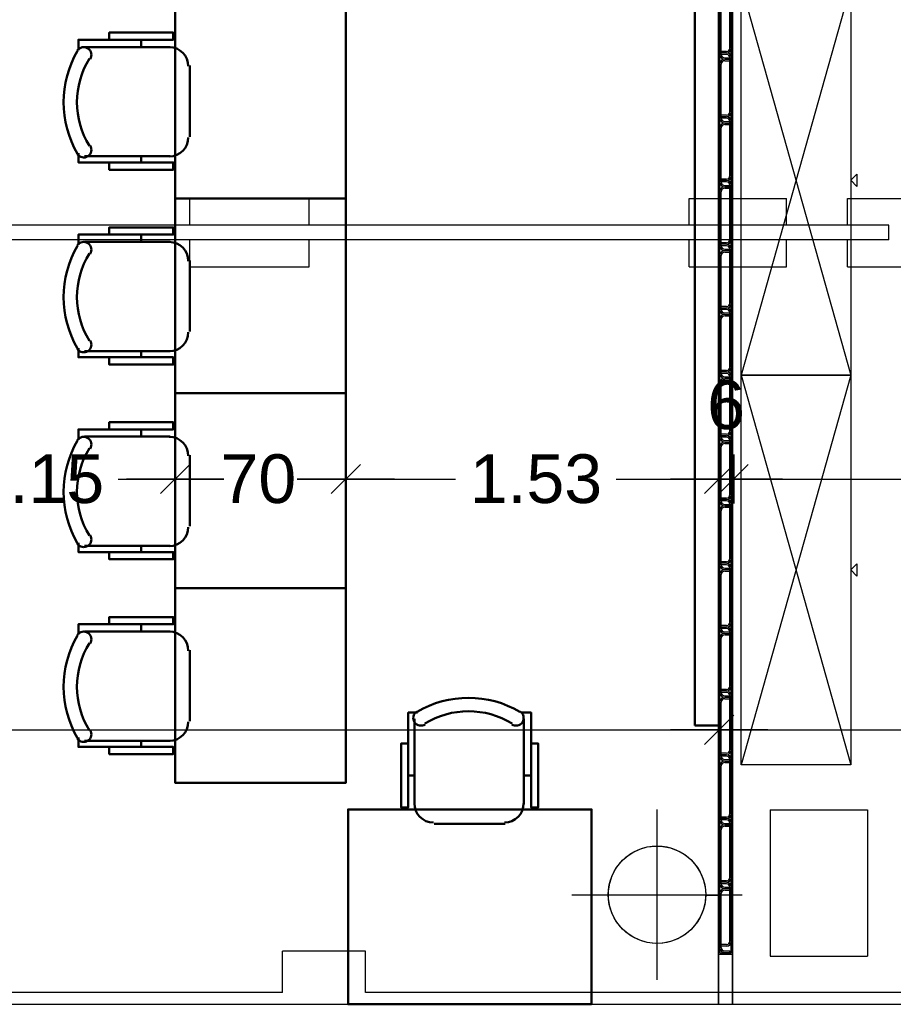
# Model space of a CAD drawing. Header units: metres. Extents: x -1 to 438, y -6 to 57.
# Tile 6 of 33: x 403.22 to 406.81, y 13.2 to 17.24. Entities that reach past the tile are written whole.
import ezdxf

# ---------------------------------------------------------------- set-up
doc = ezdxf.new("R2010")
doc.units = ezdxf.units.M
doc.header["$PDMODE"] = 65
doc.linetypes.add('CONTINUA', pattern=[0])
for name, color, linetype, lineweight in [('PB COTES', 7, 'CONTINUA', 25), ('PB LOCALS', 7, 'CONTINUA', 25), ('PB MOBLES', 7, 'CONTINUA', 25), ('PB MURS++', 7, 'CONTINUA', 25), ('PC MURS ACTUAL', 7, 'CONTINUA', 25)]:
    doc.layers.add(name, color=color, linetype=linetype, lineweight=lineweight)
doc.styles.add('ARIAL', font='arial.ttf')
doc.dimstyles.new('DIMSTYLE_4', dxfattribs={"dimtxt": 0.2, "dimasz": 0.2, "dimexe": 0, "dimexo": 1e-06, "dimgap": 0.1, "dimtad": 0, "dimdec": 0, "dimlfac": 100, "dimrnd": 1, "dimzin": 4, "dimdsep": 46, "dimtxsty": 'ARIAL', "dimblk1": 'ALL_ML_STRICH', "dimblk2": 'ALL_ML_STRICH', "dimsah": 1, "dimcen": 0, "dimse1": 1, "dimse2": 1, "dimclrd": 2, "dimclre": 2, "dimclrt": 2, "dimadec": 0, "dimazin": 0, "dimtfac": 1, "dimtdec": 0, "dimtix": 1, "dimtmove": 2, "dimatfit": 3, "dimfxl": 0, "dimtzin": 0, "dimlwd": 0, "dimlwe": 35, "dimarcsym": 0})
doc.dimstyles.new('DIMSTYLE_5', dxfattribs={"dimtxt": 0.2, "dimasz": 0.2, "dimexe": 0, "dimexo": 1e-06, "dimgap": 0.1, "dimtad": 0, "dimrnd": 0.01, "dimzin": 4, "dimdsep": 46, "dimtxsty": 'ARIAL', "dimblk1": 'ALL_ML_STRICH', "dimblk2": 'ALL_ML_STRICH', "dimsah": 1, "dimcen": 0, "dimse1": 1, "dimse2": 1, "dimclrd": 2, "dimclre": 2, "dimclrt": 2, "dimadec": 0, "dimazin": 0, "dimtfac": 1, "dimtdec": 0, "dimtix": 1, "dimtmove": 2, "dimatfit": 3, "dimfxl": 0, "dimtzin": 0, "dimlwd": 0, "dimlwe": 35, "dimarcsym": 0})
doc.dimstyles.new('DIMSTYLE_7', dxfattribs={"dimtxt": 0.2, "dimasz": 0.2, "dimexe": 0, "dimexo": 1e-06, "dimgap": 0.1, "dimtad": 2, "dimdec": 0, "dimlfac": 100, "dimrnd": 1, "dimzin": 4, "dimdsep": 46, "dimtxsty": 'ARIAL', "dimblk1": 'ALL_ML_STRICH', "dimblk2": 'ALL_ML_STRICH', "dimsah": 1, "dimcen": 0, "dimse1": 1, "dimse2": 1, "dimclrd": 2, "dimclre": 2, "dimclrt": 2, "dimadec": 0, "dimazin": 0, "dimtfac": 1, "dimtdec": 0, "dimtix": 1, "dimtmove": 2, "dimatfit": 3, "dimfxl": 0, "dimtvp": 1.2, "dimtzin": 0, "dimlwd": 0, "dimlwe": 35, "dimarcsym": 0})

# ---------------------------------------------------------------- blocks, each defined once
blk = doc.blocks.new('OBJETO_COMPLEJO_1')
at = {"layer": 'PB MOBLES', "color": 202, "linetype": 'CONTINUA', "lineweight": 50, "transparency": 33554687}
for p, q in [((404.8406, 14.0218), (404.8406, 14.3732)), ((405.2893, 14.3732), (405.2893, 14.0218)), ((404.8152, 14.1404), (404.8406, 14.1404)), ((405.319, 14.1404), (405.2893, 14.1404)), ((405.2131, 13.9414), (404.9211, 13.9414))]:
    blk.add_line(p, q, dxfattribs=at)
for points in [[(404.8152, 14.2716), (404.7856, 14.2716), (404.7856, 14.0091), (404.8152, 14.0091), (404.8152, 14.3986), (404.8533, 14.3986)], [(404.8498, 14.403), (404.8449, 14.3989), (404.841, 14.3941), (404.8381, 14.3887), (404.8364, 14.3829), (404.8357, 14.3769), (404.8363, 14.3708), (404.838, 14.3649), (404.8409, 14.3592), (404.845, 14.3543), (404.8497, 14.3503), (404.8551, 14.3474), (404.8609, 14.3456), (404.8669, 14.3449), (404.873, 14.3453), (404.8789, 14.347), (404.8846, 14.3499)], [(405.2398, 14.3499), (405.2455, 14.347), (405.2515, 14.3453), (405.2576, 14.3449), (405.2636, 14.3456), (405.2694, 14.3474), (405.2747, 14.3503), (405.2795, 14.3543), (405.2835, 14.3592), (405.2865, 14.3649), (405.2882, 14.3708), (405.2887, 14.3769), (405.2881, 14.3829), (405.2863, 14.3887), (405.2835, 14.3941), (405.2796, 14.3989), (405.2746, 14.403)], [(405.319, 14.2716), (405.3486, 14.2716), (405.3486, 14.0091), (405.319, 14.0091), (405.319, 14.3986), (405.2766, 14.3986)], [(404.84, 14.0253), (404.8416, 14.0095), (404.8461, 13.9948), (404.8534, 13.9815), (404.8629, 13.9699), (404.8745, 13.9603), (404.8878, 13.9531), (404.9025, 13.9485), (404.9183, 13.9469)], [(405.2104, 13.9469), (405.2262, 13.9485), (405.2409, 13.9531), (405.2542, 13.9603), (405.2658, 13.9699), (405.2753, 13.9815), (405.2826, 13.9948), (405.2871, 14.0095), (405.2887, 14.0253)]]:
    blk.add_lwpolyline(points, dxfattribs=at)
blk.add_lwpolyline([(405.5677, 13.2006), (404.5677, 13.2006), (404.5677, 14.0007), (405.5677, 14.0007), (405.5677, 13.2006)], close=True, dxfattribs=at)
for centre, radius, start, end in [((405.0623, 14.0425), 0.4167, 59.5738, 120.4458), ((405.0623, 14.0636), 0.3405, 58.2581, 121.7649)]:
    blk.add_arc(centre, radius, start, end, dxfattribs=at)
blk = doc.blocks.new('OBJETO_COMPLEJO_6')
at = {"layer": 'PB MOBLES', "color": 202, "linetype": 'CONTINUA', "lineweight": 50, "transparency": 33554687}
for p, q in [((403.7185, 17.1613), (403.7185, 17.1317)), ((403.4857, 17.1317), (403.837, 17.1317)), ((403.9174, 17.0555), (403.9174, 16.7634)), ((403.837, 16.683), (403.4857, 16.683)), ((403.7185, 16.6576), (403.7185, 16.683))]:
    blk.add_line(p, q, dxfattribs=at)
blk.add_lwpolyline([(404.5582, 17.31), (404.5582, 16.51), (403.8582, 16.51), (403.8582, 17.31), (404.5582, 17.31)], close=True, dxfattribs=at)
for points in [[(403.5873, 17.1613), (403.5873, 17.191), (403.8497, 17.191), (403.8497, 17.1613), (403.4603, 17.1613), (403.4603, 17.119)], [(403.509, 17.0822), (403.5119, 17.0879), (403.5135, 17.0938), (403.514, 17.0999), (403.5133, 17.1059), (403.5115, 17.1117), (403.5086, 17.1171), (403.5046, 17.1218), (403.4996, 17.1259), (403.494, 17.1288), (403.488, 17.1305), (403.4819, 17.1311), (403.4759, 17.1304), (403.4701, 17.1287), (403.4647, 17.1258), (403.4599, 17.1219), (403.4559, 17.117)], [(403.9119, 17.0527), (403.9103, 17.0685), (403.9058, 17.0832), (403.8985, 17.0965), (403.889, 17.1081), (403.8774, 17.1177), (403.8641, 17.1249), (403.8494, 17.1295), (403.8336, 17.1311)], [(403.8336, 16.6823), (403.8494, 16.6839), (403.8641, 16.6885), (403.8774, 16.6957), (403.889, 16.7053), (403.8985, 16.7169), (403.9058, 16.7302), (403.9103, 16.7449), (403.9119, 16.7606)], [(403.4559, 16.6922), (403.4599, 16.6872), (403.4647, 16.6833), (403.4701, 16.6805), (403.4759, 16.6787), (403.4819, 16.6781), (403.488, 16.6786), (403.494, 16.6803), (403.4996, 16.6833), (403.5046, 16.6873), (403.5086, 16.6921), (403.5115, 16.6974), (403.5133, 16.7032), (403.514, 16.7092), (403.5135, 16.7153), (403.5119, 16.7213), (403.509, 16.727)], [(403.5873, 16.6576), (403.5873, 16.6279), (403.8497, 16.6279), (403.8497, 16.6576), (403.4603, 16.6576), (403.4603, 16.6957)]]:
    blk.add_lwpolyline(points, dxfattribs=at)
for centre, radius, start, end in [((403.8164, 16.9047), 0.4167, 149.5738, 210.4458), ((403.7952, 16.9047), 0.3405, 148.2581, 211.7649)]:
    blk.add_arc(centre, radius, start, end, dxfattribs=at)
blk = doc.blocks.new('OBJETO_COMPLEJO_7')
at = {"layer": 'PB MOBLES', "color": 202, "linetype": 'CONTINUA', "lineweight": 50, "transparency": 33554687}
for p, q in [((403.7185, 16.3613), (403.7185, 16.3317)), ((403.4857, 16.3317), (403.837, 16.3317)), ((403.9174, 16.2555), (403.9174, 15.9634)), ((403.837, 15.883), (403.4857, 15.883)), ((403.7185, 15.8576), (403.7185, 15.883))]:
    blk.add_line(p, q, dxfattribs=at)
blk.add_lwpolyline([(404.5582, 16.51), (404.5582, 15.71), (403.8582, 15.71), (403.8582, 16.51), (404.5582, 16.51)], close=True, dxfattribs=at)
for points in [[(403.5873, 16.3613), (403.5873, 16.391), (403.8497, 16.391), (403.8497, 16.3613), (403.4603, 16.3613), (403.4603, 16.319)], [(403.509, 16.2822), (403.5119, 16.2879), (403.5135, 16.2938), (403.514, 16.2999), (403.5133, 16.3059), (403.5115, 16.3117), (403.5086, 16.3171), (403.5046, 16.3218), (403.4996, 16.3259), (403.494, 16.3288), (403.488, 16.3305), (403.4819, 16.3311), (403.4759, 16.3304), (403.4701, 16.3287), (403.4647, 16.3258), (403.4599, 16.3219), (403.4559, 16.317)], [(403.9119, 16.2527), (403.9103, 16.2685), (403.9058, 16.2832), (403.8985, 16.2965), (403.889, 16.3081), (403.8774, 16.3177), (403.8641, 16.3249), (403.8494, 16.3295), (403.8336, 16.3311)], [(403.8336, 15.8823), (403.8494, 15.8839), (403.8641, 15.8885), (403.8774, 15.8957), (403.889, 15.9053), (403.8985, 15.9169), (403.9058, 15.9302), (403.9103, 15.9449), (403.9119, 15.9606)], [(403.4559, 15.8922), (403.4599, 15.8872), (403.4647, 15.8833), (403.4701, 15.8805), (403.4759, 15.8787), (403.4819, 15.8781), (403.488, 15.8786), (403.494, 15.8803), (403.4996, 15.8833), (403.5046, 15.8873), (403.5086, 15.8921), (403.5115, 15.8974), (403.5133, 15.9032), (403.514, 15.9092), (403.5135, 15.9153), (403.5119, 15.9213), (403.509, 15.927)], [(403.5873, 15.8576), (403.5873, 15.8279), (403.8497, 15.8279), (403.8497, 15.8576), (403.4603, 15.8576), (403.4603, 15.8957)]]:
    blk.add_lwpolyline(points, dxfattribs=at)
for centre, radius, start, end in [((403.8164, 16.1047), 0.4167, 149.5738, 210.4458), ((403.7952, 16.1047), 0.3405, 148.2581, 211.7649)]:
    blk.add_arc(centre, radius, start, end, dxfattribs=at)
blk = doc.blocks.new('OBJETO_COMPLEJO_8')
at = {"layer": 'PB MOBLES', "color": 202, "linetype": 'CONTINUA', "lineweight": 50, "transparency": 33554687}
for p, q in [((403.4857, 15.5317), (403.837, 15.5317)), ((403.7185, 15.5613), (403.7185, 15.5317)), ((403.9174, 15.4555), (403.9174, 15.1634)), ((403.837, 15.083), (403.4857, 15.083)), ((403.7185, 15.0576), (403.7185, 15.083))]:
    blk.add_line(p, q, dxfattribs=at)
blk.add_lwpolyline([(404.5582, 15.71), (404.5582, 14.91), (403.8582, 14.91), (403.8582, 15.71), (404.5582, 15.71)], close=True, dxfattribs=at)
for points in [[(403.5873, 15.5613), (403.5873, 15.591), (403.8497, 15.591), (403.8497, 15.5613), (403.4603, 15.5613), (403.4603, 15.519)], [(403.509, 15.4822), (403.5119, 15.4879), (403.5135, 15.4938), (403.514, 15.4999), (403.5133, 15.5059), (403.5115, 15.5117), (403.5086, 15.5171), (403.5046, 15.5218), (403.4996, 15.5259), (403.494, 15.5288), (403.488, 15.5305), (403.4819, 15.5311), (403.4759, 15.5304), (403.4701, 15.5287), (403.4647, 15.5258), (403.4599, 15.5219), (403.4559, 15.517)], [(403.9119, 15.4527), (403.9103, 15.4685), (403.9058, 15.4832), (403.8985, 15.4965), (403.889, 15.5081), (403.8774, 15.5177), (403.8641, 15.5249), (403.8494, 15.5295), (403.8336, 15.5311)], [(403.4559, 15.0922), (403.4599, 15.0872), (403.4647, 15.0833), (403.4701, 15.0805), (403.4759, 15.0787), (403.4819, 15.0781), (403.488, 15.0786), (403.494, 15.0803), (403.4996, 15.0833), (403.5046, 15.0873), (403.5086, 15.0921), (403.5115, 15.0974), (403.5133, 15.1032), (403.514, 15.1092), (403.5135, 15.1153), (403.5119, 15.1213), (403.509, 15.127)], [(403.8336, 15.0823), (403.8494, 15.0839), (403.8641, 15.0885), (403.8774, 15.0957), (403.889, 15.1053), (403.8985, 15.1169), (403.9058, 15.1302), (403.9103, 15.1449), (403.9119, 15.1606)], [(403.5873, 15.0576), (403.5873, 15.0279), (403.8497, 15.0279), (403.8497, 15.0576), (403.4603, 15.0576), (403.4603, 15.0957)]]:
    blk.add_lwpolyline(points, dxfattribs=at)
for centre, radius, start, end in [((403.8164, 15.3047), 0.4167, 149.5738, 210.4458), ((403.7952, 15.3047), 0.3405, 148.2581, 211.7649)]:
    blk.add_arc(centre, radius, start, end, dxfattribs=at)
blk = doc.blocks.new('OBJETO_COMPLEJO_9')
at = {"layer": 'PB MOBLES', "color": 202, "linetype": 'CONTINUA', "lineweight": 50, "transparency": 33554687}
for p, q in [((403.7185, 14.7613), (403.7185, 14.7317)), ((403.4857, 14.7317), (403.837, 14.7317)), ((403.9174, 14.6555), (403.9174, 14.3634)), ((403.837, 14.283), (403.4857, 14.283)), ((403.7185, 14.2576), (403.7185, 14.283))]:
    blk.add_line(p, q, dxfattribs=at)
blk.add_lwpolyline([(404.5582, 14.91), (404.5582, 14.11), (403.8582, 14.11), (403.8582, 14.91), (404.5582, 14.91)], close=True, dxfattribs=at)
for points in [[(403.5873, 14.7613), (403.5873, 14.791), (403.8497, 14.791), (403.8497, 14.7613), (403.4603, 14.7613), (403.4603, 14.719)], [(403.509, 14.6822), (403.5119, 14.6879), (403.5135, 14.6938), (403.514, 14.6999), (403.5133, 14.7059), (403.5115, 14.7117), (403.5086, 14.7171), (403.5046, 14.7218), (403.4996, 14.7259), (403.494, 14.7288), (403.488, 14.7305), (403.4819, 14.7311), (403.4759, 14.7304), (403.4701, 14.7287), (403.4647, 14.7258), (403.4599, 14.7219), (403.4559, 14.717)], [(403.9119, 14.6527), (403.9103, 14.6685), (403.9058, 14.6832), (403.8985, 14.6965), (403.889, 14.7081), (403.8774, 14.7177), (403.8641, 14.7249), (403.8494, 14.7295), (403.8336, 14.7311)], [(403.8336, 14.2823), (403.8494, 14.2839), (403.8641, 14.2885), (403.8774, 14.2957), (403.889, 14.3053), (403.8985, 14.3169), (403.9058, 14.3302), (403.9103, 14.3449), (403.9119, 14.3606)], [(403.4559, 14.2922), (403.4599, 14.2872), (403.4647, 14.2833), (403.4701, 14.2805), (403.4759, 14.2787), (403.4819, 14.2781), (403.488, 14.2786), (403.494, 14.2803), (403.4996, 14.2833), (403.5046, 14.2873), (403.5086, 14.2921), (403.5115, 14.2974), (403.5133, 14.3032), (403.514, 14.3092), (403.5135, 14.3153), (403.5119, 14.3213), (403.509, 14.327)], [(403.5873, 14.2576), (403.5873, 14.2279), (403.8497, 14.2279), (403.8497, 14.2576), (403.4603, 14.2576), (403.4603, 14.2957)]]:
    blk.add_lwpolyline(points, dxfattribs=at)
for centre, radius, start, end in [((403.8164, 14.5047), 0.4167, 149.5738, 210.4458), ((403.7952, 14.5047), 0.3405, 148.2581, 211.7649)]:
    blk.add_arc(centre, radius, start, end, dxfattribs=at)
blk = doc.blocks.new('ALL_ML_STRICH')
at = {"color": 0, "linetype": 'ByBlock', "lineweight": -2}
for p, q in [((0, -0.5), (0, 0.5)), ((-0.3, -0.3), (0.3, 0.3)), ((-1, 0), (0.5, 0))]:
    blk.add_line(p, q, dxfattribs=at)
blk = doc.blocks.new('*D140')
at = {"layer": 'DEFPOINTS', "color": 2, "linetype": 'CONTINUA', "lineweight": 35, "transparency": 33554687}
for p in [(398.9264, 14.3274), (398.9264, 13.2006), (406.0913, 13.2006)]:
    blk.add_point(p, dxfattribs=at)
at = {"layer": 'PB COTES', "color": 2, "linetype": 'CONTINUA', "lineweight": -2, "transparency": 33554687}
for p, q in [((398.9264, 14.3274), (402.1934, 14.3274)), ((402.8534, 14.3274), (406.0913, 14.3274))]:
    blk.add_line(p, q, dxfattribs=at)
at = {"layer": 'PB COTES', "color": 2, "linetype": 'CONTINUA', "lineweight": 35, "transparency": 33554687, "xscale": 0.2, "yscale": 0.2, "zscale": 0.2, "rotation": 180}
blk.add_blockref('ALL_ML_STRICH', (398.9264, 14.3274), dxfattribs=at)
at = {"layer": 'PB COTES', "color": 2, "linetype": 'CONTINUA', "lineweight": 35, "transparency": 33554687, "xscale": 0.2, "yscale": 0.2, "zscale": 0.2}
blk.add_blockref('ALL_ML_STRICH', (406.0913, 14.3274), dxfattribs=at)
at = {"layer": 'PB COTES', "color": 2, "linetype": 'CONTINUA', "lineweight": 35, "transparency": 33554687, "insert": (402.5234, 14.3274), "char_height": 0.2, "width": 0.8, "attachment_point": 5, "style": 'ARIAL'}
blk.add_mtext('\\A1;{\\A1;{7.16\\H0.132000;\\S^ ;}}', dxfattribs=at)
blk = doc.blocks.new('*D141')
at = {"layer": 'DEFPOINTS', "color": 2, "linetype": 'CONTINUA', "lineweight": 35, "transparency": 33554687}
for p in [(406.0913, 14.3274), (406.0913, 13.2006), (410.2764, 13.2006)]:
    blk.add_point(p, dxfattribs=at)
at = {"layer": 'PB COTES', "color": 2, "linetype": 'CONTINUA', "lineweight": -2, "transparency": 33554687}
for p, q in [((406.0913, 14.3274), (407.8681, 14.3274)), ((408.5281, 14.3274), (410.2764, 14.3274))]:
    blk.add_line(p, q, dxfattribs=at)
at = {"layer": 'PB COTES', "color": 2, "linetype": 'CONTINUA', "lineweight": 35, "transparency": 33554687, "xscale": 0.2, "yscale": 0.2, "zscale": 0.2, "rotation": 180}
blk.add_blockref('ALL_ML_STRICH', (406.0913, 14.3274), dxfattribs=at)
at = {"layer": 'PB COTES', "color": 2, "linetype": 'CONTINUA', "lineweight": 35, "transparency": 33554687, "xscale": 0.2, "yscale": 0.2, "zscale": 0.2}
blk.add_blockref('ALL_ML_STRICH', (410.2764, 14.3274), dxfattribs=at)
at = {"layer": 'PB COTES', "color": 2, "linetype": 'CONTINUA', "lineweight": 35, "transparency": 33554687, "insert": (408.1981, 14.3274), "char_height": 0.2, "width": 0.8, "attachment_point": 5, "style": 'ARIAL'}
blk.add_mtext('\\A1;{\\A1;{4.19\\H0.132000;\\S^ ;}}', dxfattribs=at)
blk = doc.blocks.new('*D167')
at = {"layer": 'DEFPOINTS', "color": 2, "linetype": 'CONTINUA', "lineweight": 35, "transparency": 33554687}
for p in [(402.7032, 15.3577), (402.7032, 15.14), (403.8582, 15.14)]:
    blk.add_point(p, dxfattribs=at)
at = {"layer": 'PB COTES', "color": 2, "linetype": 'CONTINUA', "lineweight": -2, "transparency": 33554687}
for p, q in [((402.7032, 15.3577), (402.9644, 15.3577)), ((403.6244, 15.3577), (403.8582, 15.3577))]:
    blk.add_line(p, q, dxfattribs=at)
at = {"layer": 'PB COTES', "color": 2, "linetype": 'CONTINUA', "lineweight": 35, "transparency": 33554687, "xscale": 0.2, "yscale": 0.2, "zscale": 0.2, "rotation": 180}
blk.add_blockref('ALL_ML_STRICH', (402.7032, 15.3577), dxfattribs=at)
at = {"layer": 'PB COTES', "color": 2, "linetype": 'CONTINUA', "lineweight": 35, "transparency": 33554687, "xscale": 0.2, "yscale": 0.2, "zscale": 0.2}
blk.add_blockref('ALL_ML_STRICH', (403.8582, 15.3577), dxfattribs=at)
at = {"layer": 'PB COTES', "color": 2, "linetype": 'CONTINUA', "lineweight": 35, "transparency": 33554687, "insert": (403.2944, 15.3577), "char_height": 0.2, "width": 0.8, "attachment_point": 5, "style": 'ARIAL'}
blk.add_mtext('\\A1;{\\A1;{1.15\\H0.132000;\\S^ ;}}', dxfattribs=at)
blk = doc.blocks.new('*D168')
at = {"layer": 'DEFPOINTS', "color": 2, "linetype": 'CONTINUA', "lineweight": 35, "transparency": 33554687}
for p in [(403.8582, 15.3577), (403.8582, 15.14), (404.5582, 15.14)]:
    blk.add_point(p, dxfattribs=at)
at = {"layer": 'PB COTES', "color": 2, "linetype": 'CONTINUA', "lineweight": -2, "transparency": 33554687}
for p, q in [((403.8582, 15.3577), (404.0095, 15.3577)), ((404.3895, 15.3577), (404.5582, 15.3577))]:
    blk.add_line(p, q, dxfattribs=at)
at = {"layer": 'PB COTES', "color": 2, "linetype": 'CONTINUA', "lineweight": 35, "transparency": 33554687, "xscale": 0.2, "yscale": 0.2, "zscale": 0.2, "rotation": 180}
blk.add_blockref('ALL_ML_STRICH', (403.8582, 15.3577), dxfattribs=at)
at = {"layer": 'PB COTES', "color": 2, "linetype": 'CONTINUA', "lineweight": 35, "transparency": 33554687, "xscale": 0.2, "yscale": 0.2, "zscale": 0.2}
blk.add_blockref('ALL_ML_STRICH', (404.5582, 15.3577), dxfattribs=at)
at = {"layer": 'PB COTES', "color": 2, "linetype": 'CONTINUA', "lineweight": 35, "transparency": 33554687, "insert": (404.1995, 15.3577), "char_height": 0.2, "width": 0.4, "attachment_point": 5, "style": 'ARIAL'}
blk.add_mtext('\\A1;{70}', dxfattribs=at)
blk = doc.blocks.new('*D169')
at = {"layer": 'DEFPOINTS', "color": 2, "linetype": 'CONTINUA', "lineweight": 35, "transparency": 33554687}
for p in [(406.0913, 17.2043), (404.5582, 15.3577), (404.5582, 15.14)]:
    blk.add_point(p, dxfattribs=at)
at = {"layer": 'PB COTES', "color": 2, "linetype": 'CONTINUA', "lineweight": -2, "transparency": 33554687}
for p, q in [((404.5582, 15.3577), (405.0092, 15.3577)), ((405.6692, 15.3577), (406.0913, 15.3577))]:
    blk.add_line(p, q, dxfattribs=at)
at = {"layer": 'PB COTES', "color": 2, "linetype": 'CONTINUA', "lineweight": 35, "transparency": 33554687, "xscale": 0.2, "yscale": 0.2, "zscale": 0.2, "rotation": 180}
blk.add_blockref('ALL_ML_STRICH', (404.5582, 15.3577), dxfattribs=at)
at = {"layer": 'PB COTES', "color": 2, "linetype": 'CONTINUA', "lineweight": 35, "transparency": 33554687, "xscale": 0.2, "yscale": 0.2, "zscale": 0.2}
blk.add_blockref('ALL_ML_STRICH', (406.0913, 15.3577), dxfattribs=at)
at = {"layer": 'PB COTES', "color": 2, "linetype": 'CONTINUA', "lineweight": 35, "transparency": 33554687, "insert": (405.3392, 15.3577), "char_height": 0.2, "width": 0.8, "attachment_point": 5, "style": 'ARIAL'}
blk.add_mtext('\\A1;{\\A1;{1.53\\H0.132000;\\S^ ;}}', dxfattribs=at)
blk = doc.blocks.new('*D170')
at = {"layer": 'DEFPOINTS', "color": 2, "linetype": 'CONTINUA', "lineweight": 35, "transparency": 33554687}
for p in [(406.0913, 17.2043), (406.0913, 15.3577), (406.1513, 13.5717)]:
    blk.add_point(p, dxfattribs=at)
at = {"layer": 'PB COTES', "color": 2, "linetype": 'CONTINUA', "lineweight": -2, "transparency": 33554687}
blk.add_line((406.0913, 15.3577), (406.1513, 15.3577), dxfattribs=at)
at = {"layer": 'PB COTES', "color": 2, "linetype": 'CONTINUA', "lineweight": 35, "transparency": 33554687, "xscale": 0.2, "yscale": 0.2, "zscale": 0.2}
blk.add_blockref('ALL_ML_STRICH', (406.1513, 15.3577), dxfattribs=at)
at = {"layer": 'PB COTES', "color": 2, "linetype": 'CONTINUA', "lineweight": 35, "transparency": 33554687, "xscale": 0.2, "yscale": 0.2, "zscale": 0.2, "rotation": 180}
blk.add_blockref('ALL_ML_STRICH', (406.0913, 15.3577), dxfattribs=at)
at = {"layer": 'PB COTES', "color": 2, "linetype": 'CONTINUA', "lineweight": 35, "transparency": 33554687, "insert": (406.12, 15.6611), "char_height": 0.2, "width": 0.2, "attachment_point": 5, "style": 'ARIAL'}
blk.add_mtext('\\A1;{6}', dxfattribs=at)
blk = doc.blocks.new('*D171')
at = {"layer": 'DEFPOINTS', "color": 2, "linetype": 'CONTINUA', "lineweight": 35, "transparency": 33554687}
for p in [(410.2764, 16.6826), (406.1513, 15.3577), (406.1513, 13.5717)]:
    blk.add_point(p, dxfattribs=at)
at = {"layer": 'PB COTES', "color": 2, "linetype": 'CONTINUA', "lineweight": -2, "transparency": 33554687}
for p, q in [((406.1513, 15.3577), (407.8983, 15.3577)), ((408.5583, 15.3577), (410.2764, 15.3577))]:
    blk.add_line(p, q, dxfattribs=at)
at = {"layer": 'PB COTES', "color": 2, "linetype": 'CONTINUA', "lineweight": 35, "transparency": 33554687, "xscale": 0.2, "yscale": 0.2, "zscale": 0.2, "rotation": 180}
blk.add_blockref('ALL_ML_STRICH', (406.1513, 15.3577), dxfattribs=at)
at = {"layer": 'PB COTES', "color": 2, "linetype": 'CONTINUA', "lineweight": 35, "transparency": 33554687, "xscale": 0.2, "yscale": 0.2, "zscale": 0.2}
blk.add_blockref('ALL_ML_STRICH', (410.2764, 15.3577), dxfattribs=at)
at = {"layer": 'PB COTES', "color": 2, "linetype": 'CONTINUA', "lineweight": 35, "transparency": 33554687, "insert": (408.2283, 15.3577), "char_height": 0.2, "width": 0.8, "attachment_point": 5, "style": 'ARIAL'}
blk.add_mtext('\\A1;{\\A1;{4.13\\H0.132000;\\S^ ;}}', dxfattribs=at)

msp = doc.modelspace()

# ---------------------------------------------------------------- linework, layer by layer
at = {"layer": 'PB LOCALS', "color": 7, "linetype": 'CONTINUA', "lineweight": 25, "transparency": 33554687}
for p, q in [((406.08945, 13.65078), (406.08945, 19.21491)), ((406.14645, 19.20854), (406.14645, 13.20078)), ((405.73645, 13.82398), (405.76553, 13.83778)), ((405.76553, 13.83778), (405.79644, 13.84674)), ((405.79644, 13.84674), (405.8284, 13.85062)), ((405.8284, 13.85062), (405.86056, 13.84932)), ((405.86056, 13.84932), (405.89209, 13.84288)), ((405.89209, 13.84288), (405.92219, 13.83147)), ((405.92219, 13.83147), (405.95006, 13.81538)), ((405.68675, 13.7834), (405.70996, 13.8057)), ((405.70996, 13.8057), (405.73645, 13.82398)), ((405.95006, 13.81538), (405.97499, 13.79502)), ((405.97499, 13.79502), (405.99634, 13.77093)), ((405.65245, 13.72917), (405.66741, 13.75767)), ((405.66741, 13.75767), (405.68675, 13.7834)), ((405.99634, 13.77093), (406.01354, 13.74372)), ((405.64226, 13.69864), (405.65245, 13.72917)), ((406.01354, 13.74372), (406.02616, 13.71411)), ((406.02616, 13.71411), (406.03386, 13.68286)), ((405.6371, 13.66687), (405.64226, 13.69864)), ((405.6371, 13.65078), (405.6371, 13.66687)), ((406.03386, 13.68286), (406.03645, 13.65078)), ((405.6366, 13.64302), (405.6366, 13.65078)), ((405.6366, 13.65078), (405.6371, 13.65078)), ((405.6371, 13.63662), (405.6366, 13.64302)), ((405.63725, 13.63469), (405.6371, 13.63662)), ((405.64226, 13.60292), (405.6371, 13.63469)), ((405.6371, 13.63469), (405.63725, 13.63469)), ((406.03609, 13.64638), (406.03386, 13.6187)), ((406.08945, 13.64794), (406.03609, 13.64638)), ((406.03645, 13.65078), (406.08945, 13.65078)), ((406.08945, 13.20078), (406.08945, 13.64794)), ((405.65245, 13.57239), (405.64226, 13.60292)), ((406.02616, 13.58745), (406.01354, 13.55783)), ((406.03386, 13.6187), (406.02616, 13.58745)), ((405.66741, 13.54389), (405.65245, 13.57239)), ((406.01354, 13.55783), (405.99634, 13.53063)), ((405.68675, 13.51815), (405.66741, 13.54389)), ((405.70996, 13.49586), (405.68675, 13.51815)), ((405.97499, 13.50654), (405.95006, 13.48618)), ((405.99634, 13.53063), (405.97499, 13.50654)), ((405.73645, 13.47757), (405.70996, 13.49586)), ((405.76553, 13.46378), (405.73645, 13.47757)), ((405.92219, 13.47009), (405.89209, 13.45868)), ((405.95006, 13.48618), (405.92219, 13.47009)), ((405.79644, 13.45482), (405.76553, 13.46378)), ((405.8284, 13.45094), (405.79644, 13.45482)), ((405.86056, 13.45224), (405.8284, 13.45094)), ((405.89209, 13.45868), (405.86056, 13.45224)), ((398.92645, 13.20078), (406.08945, 13.20078)), ((406.14645, 13.20078), (410.27645, 13.20078))]:
    msp.add_line(p, q, dxfattribs=at)
at = {"layer": 'PB MOBLES', "linetype": 'CONTINUA', "transparency": 33554687}
for p, q in [((406.18205, 17.38438), (406.63205, 15.78438)), ((406.18205, 15.78438), (406.63205, 14.18438))]:
    msp.add_line(p, q, dxfattribs=at)
at = {"layer": 'PB MOBLES', "transparency": 33554687}
for p, q in [((406.63205, 17.38438), (406.18205, 15.78438)), ((406.63205, 15.78438), (406.18205, 14.18438)), ((406.30032, 13.99882), (406.30032, 13.39882)), ((406.30032, 13.99882), (406.70032, 13.99882)), ((406.70032, 13.99882), (406.70032, 13.39882)), ((406.30032, 13.39882), (406.70032, 13.39882))]:
    msp.add_line(p, q, dxfattribs=at)
at = {"layer": 'PB MOBLES', "color": 202, "linetype": 'CONTINUA', "lineweight": 50, "transparency": 33554687}
for p, q in [((405.99127, 14.34586), (405.99127, 17.33565)), ((406.09127, 14.34586), (405.99127, 14.34586))]:
    msp.add_line(p, q, dxfattribs=at)
at = {"layer": 'PB MOBLES', "color": 180, "linetype": 'CONTINUA', "transparency": 33554687}
for points in [[(406.63205, 17.38438), (406.63205, 15.78438), (406.18205, 15.78438), (406.18205, 17.38438), (406.63205, 17.38438)], [(406.63205, 16.58438), (406.65705, 16.60938), (406.65705, 16.55938), (406.63205, 16.58438)], [(406.63205, 15.78438), (406.63205, 14.18438), (406.18205, 14.18438), (406.18205, 15.78438), (406.63205, 15.78438)], [(406.63205, 14.98438), (406.65705, 15.00938), (406.65705, 14.95938), (406.63205, 14.98438)]]:
    msp.add_lwpolyline(points, close=True, dxfattribs=at)
at = {"layer": 'PB MURS++', "color": 7, "linetype": 'CONTINUA', "lineweight": 25, "transparency": 33554687}
for p, q in [((406.08945, 13.20078), (406.08945, 19.21658)), ((406.14645, 13.20078), (406.14645, 19.20854)), ((406.09445, 13.4115), (406.09445, 19.20354)), ((406.14145, 13.4115), (406.14145, 19.20354)), ((405.83645, 13.30078), (405.83645, 14.00078)), ((405.48645, 13.65078), (406.18645, 13.65078)), ((406.08945, 13.4365), (406.09445, 13.4365)), ((406.08945, 13.43251), (406.08945, 13.20078)), ((406.14145, 13.4365), (406.14645, 13.4365)), ((406.14645, 13.43251), (406.14645, 13.20078)), ((406.08945, 13.4065), (406.14645, 13.4065)), ((406.09445, 13.4115), (406.14145, 13.4115)), ((391.69645, 13.20078), (410.27645, 13.20078))]:
    msp.add_line(p, q, dxfattribs=at)
at = {"layer": 'PB MURS++', "color": 180, "transparency": 33554687}
for p, q in [((406.13545, 17.12754), (406.13545, 17.34954)), ((406.14145, 17.12754), (406.14145, 17.34954)), ((406.09445, 17.10154), (406.09445, 17.32354)), ((406.10045, 17.10154), (406.10045, 17.32354)), ((406.10045, 17.10754), (406.10045, 17.11354)), ((406.12145, 17.11354), (406.10045, 17.11354)), ((406.12145, 17.10754), (406.10045, 17.10754)), ((406.10045, 17.10154), (406.10045, 17.10754)), ((406.12145, 17.10754), (406.10045, 17.10754)), ((406.12145, 17.10154), (406.10045, 17.10154)), ((406.11445, 17.08754), (406.13545, 17.08754)), ((406.11445, 17.08154), (406.13545, 17.08154)), ((406.11445, 17.08154), (406.13545, 17.08154)), ((406.11445, 17.07554), (406.13545, 17.07554)), ((406.13545, 17.08154), (406.13545, 17.08754)), ((406.13545, 16.86554), (406.13545, 17.08754)), ((406.13545, 17.07554), (406.13545, 17.08154)), ((406.14145, 16.86554), (406.14145, 17.08754)), ((406.09445, 16.83954), (406.09445, 17.06154)), ((406.10045, 16.83954), (406.10045, 17.06154)), ((406.10045, 16.84554), (406.10045, 16.85154)), ((406.12145, 16.85154), (406.10045, 16.85154)), ((406.12145, 16.84554), (406.10045, 16.84554)), ((406.10045, 16.83954), (406.10045, 16.84554)), ((406.12145, 16.84554), (406.10045, 16.84554)), ((406.12145, 16.83954), (406.10045, 16.83954)), ((406.11445, 16.82554), (406.13545, 16.82554)), ((406.13545, 16.81954), (406.13545, 16.82554)), ((406.13545, 16.60354), (406.13545, 16.82554)), ((406.14145, 16.60354), (406.14145, 16.82554)), ((406.09445, 16.57754), (406.09445, 16.79954)), ((406.10045, 16.57754), (406.10045, 16.79954)), ((406.11445, 16.81954), (406.13545, 16.81954)), ((406.11445, 16.81954), (406.13545, 16.81954)), ((406.11445, 16.81354), (406.13545, 16.81354)), ((406.13545, 16.81354), (406.13545, 16.81954)), ((406.10045, 16.58354), (406.10045, 16.58954)), ((406.12145, 16.58954), (406.10045, 16.58954)), ((406.12145, 16.58354), (406.10045, 16.58354)), ((406.10045, 16.57754), (406.10045, 16.58354)), ((406.12145, 16.58354), (406.10045, 16.58354)), ((406.12145, 16.57754), (406.10045, 16.57754)), ((406.09445, 16.31554), (406.09445, 16.53754)), ((406.10045, 16.31554), (406.10045, 16.53754)), ((406.11445, 16.56354), (406.13545, 16.56354)), ((406.11445, 16.55754), (406.13545, 16.55754)), ((406.11445, 16.55754), (406.13545, 16.55754)), ((406.11445, 16.55154), (406.13545, 16.55154)), ((406.13545, 16.55754), (406.13545, 16.56354)), ((406.13545, 16.34154), (406.13545, 16.56354)), ((406.13545, 16.55154), (406.13545, 16.55754)), ((406.14145, 16.34154), (406.14145, 16.56354)), ((406.10045, 16.32154), (406.10045, 16.32754)), ((406.12145, 16.32754), (406.10045, 16.32754)), ((406.12145, 16.32154), (406.10045, 16.32154)), ((406.10045, 16.31554), (406.10045, 16.32154)), ((406.12145, 16.32154), (406.10045, 16.32154)), ((406.12145, 16.31554), (406.10045, 16.31554)), ((406.11445, 16.30154), (406.13545, 16.30154)), ((406.11445, 16.29554), (406.13545, 16.29554)), ((406.11445, 16.29554), (406.13545, 16.29554)), ((406.13545, 16.29554), (406.13545, 16.30154)), ((406.13545, 16.07954), (406.13545, 16.30154)), ((406.13545, 16.28954), (406.13545, 16.29554)), ((406.14145, 16.07954), (406.14145, 16.30154)), ((406.09445, 16.05354), (406.09445, 16.27554)), ((406.10045, 16.05354), (406.10045, 16.27554)), ((406.11445, 16.28954), (406.13545, 16.28954)), ((406.10045, 16.05954), (406.10045, 16.06554)), ((406.12145, 16.06554), (406.10045, 16.06554)), ((406.12145, 16.05954), (406.10045, 16.05954)), ((406.10045, 16.05354), (406.10045, 16.05954)), ((406.12145, 16.05954), (406.10045, 16.05954)), ((406.12145, 16.05354), (406.10045, 16.05354)), ((406.09445, 15.79154), (406.09445, 16.01354)), ((406.10045, 15.79154), (406.10045, 16.01354)), ((406.11445, 16.03954), (406.13545, 16.03954)), ((406.11445, 16.03354), (406.13545, 16.03354)), ((406.11445, 16.03354), (406.13545, 16.03354)), ((406.11445, 16.02754), (406.13545, 16.02754)), ((406.13545, 16.03354), (406.13545, 16.03954)), ((406.13545, 15.81754), (406.13545, 16.03954)), ((406.13545, 16.02754), (406.13545, 16.03354)), ((406.14145, 15.81754), (406.14145, 16.03954)), ((406.10045, 15.79754), (406.10045, 15.80354)), ((406.12145, 15.80354), (406.10045, 15.80354)), ((406.12145, 15.79754), (406.10045, 15.79754)), ((406.10045, 15.79154), (406.10045, 15.79754)), ((406.12145, 15.79754), (406.10045, 15.79754)), ((406.12145, 15.79154), (406.10045, 15.79154)), ((406.11445, 15.77754), (406.13545, 15.77754)), ((406.11445, 15.77154), (406.13545, 15.77154)), ((406.11445, 15.77154), (406.13545, 15.77154)), ((406.13545, 15.77154), (406.13545, 15.77754)), ((406.13545, 15.55554), (406.13545, 15.77754)), ((406.13545, 15.76554), (406.13545, 15.77154)), ((406.14145, 15.55554), (406.14145, 15.77754)), ((406.09445, 15.52954), (406.09445, 15.75154)), ((406.10045, 15.52954), (406.10045, 15.75154)), ((406.11445, 15.76554), (406.13545, 15.76554)), ((406.10045, 15.53554), (406.10045, 15.54154)), ((406.12145, 15.54154), (406.10045, 15.54154)), ((406.12145, 15.53554), (406.10045, 15.53554)), ((406.10045, 15.52954), (406.10045, 15.53554)), ((406.12145, 15.53554), (406.10045, 15.53554)), ((406.12145, 15.52954), (406.10045, 15.52954)), ((406.09445, 15.26754), (406.09445, 15.48954)), ((406.10045, 15.26754), (406.10045, 15.48954)), ((406.11445, 15.51554), (406.13545, 15.51554)), ((406.11445, 15.50954), (406.13545, 15.50954)), ((406.11445, 15.50954), (406.13545, 15.50954)), ((406.11445, 15.50354), (406.13545, 15.50354)), ((406.13545, 15.50954), (406.13545, 15.51554)), ((406.13545, 15.29354), (406.13545, 15.51554)), ((406.13545, 15.50354), (406.13545, 15.50954)), ((406.14145, 15.29354), (406.14145, 15.51554)), ((406.10045, 15.27354), (406.10045, 15.27954)), ((406.12145, 15.27954), (406.10045, 15.27954)), ((406.12145, 15.27354), (406.10045, 15.27354)), ((406.10045, 15.26754), (406.10045, 15.27354)), ((406.12145, 15.27354), (406.10045, 15.27354)), ((406.12145, 15.26754), (406.10045, 15.26754)), ((406.11445, 15.25354), (406.13545, 15.25354)), ((406.11445, 15.24754), (406.13545, 15.24754)), ((406.11445, 15.24754), (406.13545, 15.24754)), ((406.13545, 15.24754), (406.13545, 15.25354)), ((406.13545, 15.03154), (406.13545, 15.25354)), ((406.13545, 15.24154), (406.13545, 15.24754)), ((406.14145, 15.03154), (406.14145, 15.25354)), ((406.09445, 15.00554), (406.09445, 15.22754)), ((406.10045, 15.00554), (406.10045, 15.22754)), ((406.11445, 15.24154), (406.13545, 15.24154)), ((406.10045, 15.01154), (406.10045, 15.01754)), ((406.12145, 15.01754), (406.10045, 15.01754)), ((406.12145, 15.01154), (406.10045, 15.01154)), ((406.10045, 15.00554), (406.10045, 15.01154)), ((406.12145, 15.01154), (406.10045, 15.01154)), ((406.12145, 15.00554), (406.10045, 15.00554)), ((406.09445, 14.74354), (406.09445, 14.96554)), ((406.10045, 14.74354), (406.10045, 14.96554)), ((406.11445, 14.99154), (406.13545, 14.99154)), ((406.11445, 14.98554), (406.13545, 14.98554)), ((406.11445, 14.98554), (406.13545, 14.98554)), ((406.11445, 14.97954), (406.13545, 14.97954)), ((406.13545, 14.98554), (406.13545, 14.99154)), ((406.13545, 14.76954), (406.13545, 14.99154)), ((406.13545, 14.97954), (406.13545, 14.98554)), ((406.14145, 14.76954), (406.14145, 14.99154)), ((406.10045, 14.74954), (406.10045, 14.75554)), ((406.12145, 14.75554), (406.10045, 14.75554)), ((406.12145, 14.74954), (406.10045, 14.74954)), ((406.10045, 14.74354), (406.10045, 14.74954)), ((406.12145, 14.74954), (406.10045, 14.74954)), ((406.12145, 14.74354), (406.10045, 14.74354)), ((406.11445, 14.72954), (406.13545, 14.72954)), ((406.11445, 14.72354), (406.13545, 14.72354)), ((406.11445, 14.72354), (406.13545, 14.72354)), ((406.11445, 14.71754), (406.13545, 14.71754)), ((406.13545, 14.72354), (406.13545, 14.72954)), ((406.13545, 14.50754), (406.13545, 14.72954)), ((406.13545, 14.71754), (406.13545, 14.72354)), ((406.14145, 14.50754), (406.14145, 14.72954)), ((406.09445, 14.48154), (406.09445, 14.70354)), ((406.10045, 14.48154), (406.10045, 14.70354)), ((406.10045, 14.48754), (406.10045, 14.49354)), ((406.12145, 14.49354), (406.10045, 14.49354)), ((406.12145, 14.48754), (406.10045, 14.48754)), ((406.10045, 14.48154), (406.10045, 14.48754)), ((406.12145, 14.48754), (406.10045, 14.48754)), ((406.12145, 14.48154), (406.10045, 14.48154)), ((406.09445, 14.21954), (406.09445, 14.44154)), ((406.10045, 14.21954), (406.10045, 14.44154)), ((406.11445, 14.46754), (406.13545, 14.46754)), ((406.11445, 14.46154), (406.13545, 14.46154)), ((406.11445, 14.46154), (406.13545, 14.46154)), ((406.11445, 14.45554), (406.13545, 14.45554)), ((406.13545, 14.46154), (406.13545, 14.46754)), ((406.13545, 14.24554), (406.13545, 14.46754)), ((406.13545, 14.45554), (406.13545, 14.46154)), ((406.14145, 14.24554), (406.14145, 14.46754)), ((406.10045, 14.22554), (406.10045, 14.23154)), ((406.12145, 14.23154), (406.10045, 14.23154)), ((406.12145, 14.22554), (406.10045, 14.22554)), ((406.10045, 14.21954), (406.10045, 14.22554)), ((406.12145, 14.22554), (406.10045, 14.22554)), ((406.12145, 14.21954), (406.10045, 14.21954)), ((406.11445, 14.20554), (406.13545, 14.20554)), ((406.11445, 14.19954), (406.13545, 14.19954)), ((406.11445, 14.19954), (406.13545, 14.19954)), ((406.11445, 14.19354), (406.13545, 14.19354)), ((406.13545, 14.19954), (406.13545, 14.20554)), ((406.13545, 13.98354), (406.13545, 14.20554)), ((406.13545, 14.19354), (406.13545, 14.19954)), ((406.14145, 13.98354), (406.14145, 14.20554)), ((406.09445, 13.95754), (406.09445, 14.17954)), ((406.10045, 13.95754), (406.10045, 14.17954)), ((406.10045, 13.96354), (406.10045, 13.96954)), ((406.12145, 13.96954), (406.10045, 13.96954)), ((406.12145, 13.96354), (406.10045, 13.96354)), ((406.10045, 13.95754), (406.10045, 13.96354)), ((406.12145, 13.96354), (406.10045, 13.96354)), ((406.12145, 13.95754), (406.10045, 13.95754)), ((406.09445, 13.69554), (406.09445, 13.91754)), ((406.10045, 13.69554), (406.10045, 13.91754)), ((406.11445, 13.94354), (406.13545, 13.94354)), ((406.11445, 13.93754), (406.13545, 13.93754)), ((406.11445, 13.93754), (406.13545, 13.93754)), ((406.11445, 13.93154), (406.13545, 13.93154)), ((406.13545, 13.93754), (406.13545, 13.94354)), ((406.13545, 13.72154), (406.13545, 13.94354)), ((406.13545, 13.93154), (406.13545, 13.93754)), ((406.14145, 13.72154), (406.14145, 13.94354)), ((406.10045, 13.70154), (406.10045, 13.70754)), ((406.12145, 13.70754), (406.10045, 13.70754)), ((406.12145, 13.70154), (406.10045, 13.70154)), ((406.10045, 13.69554), (406.10045, 13.70154)), ((406.12145, 13.70154), (406.10045, 13.70154)), ((406.12145, 13.69554), (406.10045, 13.69554)), ((406.11445, 13.68154), (406.13545, 13.68154)), ((406.11445, 13.67554), (406.13545, 13.67554)), ((406.11445, 13.67554), (406.13545, 13.67554)), ((406.11445, 13.66954), (406.13545, 13.66954)), ((406.13545, 13.67554), (406.13545, 13.68154)), ((406.13545, 13.45954), (406.13545, 13.68154)), ((406.13545, 13.66954), (406.13545, 13.67554)), ((406.14145, 13.45954), (406.14145, 13.68154)), ((406.09445, 13.43354), (406.09445, 13.65554)), ((406.10045, 13.43354), (406.10045, 13.65554)), ((406.10045, 13.43954), (406.10045, 13.44554)), ((406.12145, 13.44554), (406.10045, 13.44554)), ((406.12145, 13.43954), (406.10045, 13.43954)), ((406.11445, 13.41954), (406.13545, 13.41954)), ((406.11445, 13.41354), (406.13545, 13.41354)), ((406.13545, 13.41354), (406.13545, 13.41954))]:
    msp.add_line(p, q, dxfattribs=at)
at = {"layer": 'PB MURS++', "color": 7, "linetype": 'CONTINUA', "lineweight": 25, "transparency": 33554687}
msp.add_circle((405.83645, 13.65078), 0.2, dxfattribs=at)
at = {"layer": 'PB MURS++', "color": 180, "transparency": 33554687}
for centre, radius, start, end in [((406.12145, 17.12754), 0.014, 270, 0), ((406.12145, 17.12754), 0.02, 270, 0), ((406.12145, 17.08754), 0.02, 0, 90), ((406.11445, 17.10154), 0.02, 180, 270), ((406.11445, 17.06154), 0.02, 90, 180), ((406.11445, 17.10154), 0.014, 180, 270), ((406.11445, 17.06154), 0.014, 90, 180), ((406.12145, 17.08754), 0.014, 0, 90), ((406.12145, 16.86554), 0.014, 270, 0), ((406.12145, 16.86554), 0.02, 270, 0), ((406.11445, 16.83954), 0.02, 180, 270), ((406.11445, 16.83954), 0.014, 180, 270), ((406.12145, 16.82554), 0.02, 0, 90), ((406.12145, 16.82554), 0.014, 0, 90), ((406.11445, 16.79954), 0.02, 90, 180), ((406.11445, 16.79954), 0.014, 90, 180), ((406.11445, 16.57754), 0.02, 180, 270), ((406.11445, 16.57754), 0.014, 180, 270), ((406.12145, 16.60354), 0.014, 270, 0), ((406.12145, 16.60354), 0.02, 270, 0), ((406.12145, 16.56354), 0.02, 0, 90), ((406.12145, 16.56354), 0.014, 0, 90), ((406.11445, 16.53754), 0.02, 90, 180), ((406.11445, 16.53754), 0.014, 90, 180), ((406.12145, 16.34154), 0.014, 270, 0), ((406.12145, 16.34154), 0.02, 270, 0), ((406.11445, 16.31554), 0.02, 180, 270), ((406.11445, 16.27554), 0.02, 90, 180), ((406.11445, 16.31554), 0.014, 180, 270), ((406.12145, 16.30154), 0.02, 0, 90), ((406.12145, 16.30154), 0.014, 0, 90), ((406.11445, 16.27554), 0.014, 90, 180), ((406.11445, 16.05354), 0.02, 180, 270), ((406.11445, 16.05354), 0.014, 180, 270), ((406.12145, 16.07954), 0.014, 270, 0), ((406.12145, 16.07954), 0.02, 270, 0), ((406.12145, 16.03954), 0.02, 0, 90), ((406.12145, 16.03954), 0.014, 0, 90), ((406.11445, 16.01354), 0.02, 90, 180), ((406.11445, 16.01354), 0.014, 90, 180), ((406.12145, 15.81754), 0.014, 270, 0), ((406.12145, 15.81754), 0.02, 270, 0), ((406.11445, 15.79154), 0.02, 180, 270), ((406.11445, 15.75154), 0.02, 90, 180), ((406.11445, 15.79154), 0.014, 180, 270), ((406.12145, 15.77754), 0.02, 0, 90), ((406.12145, 15.77754), 0.014, 0, 90), ((406.11445, 15.75154), 0.014, 90, 180), ((406.11445, 15.52954), 0.02, 180, 270), ((406.11445, 15.52954), 0.014, 180, 270), ((406.12145, 15.55554), 0.014, 270, 0), ((406.12145, 15.55554), 0.02, 270, 0), ((406.12145, 15.51554), 0.02, 0, 90), ((406.12145, 15.51554), 0.014, 0, 90), ((406.11445, 15.48954), 0.02, 90, 180), ((406.11445, 15.48954), 0.014, 90, 180), ((406.12145, 15.29354), 0.014, 270, 0), ((406.12145, 15.29354), 0.02, 270, 0), ((406.11445, 15.26754), 0.02, 180, 270), ((406.11445, 15.22754), 0.02, 90, 180), ((406.11445, 15.26754), 0.014, 180, 270), ((406.12145, 15.25354), 0.02, 0, 90), ((406.12145, 15.25354), 0.014, 0, 90), ((406.11445, 15.22754), 0.014, 90, 180), ((406.11445, 15.00554), 0.02, 180, 270), ((406.11445, 15.00554), 0.014, 180, 270), ((406.12145, 15.03154), 0.014, 270, 0), ((406.12145, 15.03154), 0.02, 270, 0), ((406.12145, 14.99154), 0.02, 0, 90), ((406.12145, 14.99154), 0.014, 0, 90), ((406.11445, 14.96554), 0.02, 90, 180), ((406.11445, 14.96554), 0.014, 90, 180), ((406.12145, 14.76954), 0.014, 270, 0), ((406.12145, 14.76954), 0.02, 270, 0), ((406.11445, 14.74354), 0.02, 180, 270), ((406.11445, 14.70354), 0.02, 90, 180), ((406.11445, 14.74354), 0.014, 180, 270), ((406.11445, 14.70354), 0.014, 90, 180), ((406.12145, 14.72954), 0.02, 0, 90), ((406.12145, 14.72954), 0.014, 0, 90), ((406.11445, 14.48154), 0.02, 180, 270), ((406.11445, 14.48154), 0.014, 180, 270), ((406.12145, 14.50754), 0.014, 270, 0), ((406.12145, 14.50754), 0.02, 270, 0), ((406.12145, 14.46754), 0.02, 0, 90), ((406.12145, 14.46754), 0.014, 0, 90), ((406.11445, 14.44154), 0.02, 90, 180), ((406.11445, 14.44154), 0.014, 90, 180), ((406.12145, 14.24554), 0.014, 270, 0), ((406.12145, 14.24554), 0.02, 270, 0), ((406.11445, 14.21954), 0.02, 180, 270), ((406.11445, 14.17954), 0.02, 90, 180), ((406.11445, 14.21954), 0.014, 180, 270), ((406.11445, 14.17954), 0.014, 90, 180), ((406.12145, 14.20554), 0.02, 0, 90), ((406.12145, 14.20554), 0.014, 0, 90), ((406.11445, 13.95754), 0.02, 180, 270), ((406.11445, 13.95754), 0.014, 180, 270), ((406.12145, 13.98354), 0.014, 270, 0), ((406.12145, 13.98354), 0.02, 270, 0), ((406.12145, 13.94354), 0.02, 0, 90), ((406.12145, 13.94354), 0.014, 0, 90), ((406.11445, 13.91754), 0.02, 90, 180), ((406.11445, 13.91754), 0.014, 90, 180), ((406.12145, 13.72154), 0.014, 270, 0), ((406.12145, 13.72154), 0.02, 270, 0), ((406.11445, 13.69554), 0.02, 180, 270), ((406.11445, 13.65554), 0.02, 90, 180), ((406.11445, 13.69554), 0.014, 180, 270), ((406.11445, 13.65554), 0.014, 90, 180), ((406.12145, 13.68154), 0.02, 0, 90), ((406.12145, 13.68154), 0.014, 0, 90), ((406.11445, 13.43354), 0.02, 180, 270), ((406.11445, 13.43354), 0.014, 180, 270), ((406.12145, 13.45954), 0.014, 270, 0), ((406.12145, 13.45954), 0.02, 270, 0)]:
    msp.add_arc(centre, radius, start, end, dxfattribs=at)
at = {"layer": 'PC MURS ACTUAL', "color": 180, "transparency": 33554687}
for p, q in [((403.91836, 16.39959), (403.91836, 16.50959)), ((403.91836, 16.50959), (404.40836, 16.50959)), ((404.40836, 16.39959), (404.40836, 16.50959)), ((405.96836, 16.39959), (405.96836, 16.50959)), ((405.96836, 16.50959), (406.36836, 16.50959)), ((406.36836, 16.39959), (406.36836, 16.50959)), ((406.61836, 16.39959), (406.61836, 16.50959)), ((406.61836, 16.50959), (406.72836, 16.50959)), ((406.72836, 16.50959), (406.85836, 16.50959)), ((406.78836, 16.39959), (398.81392, 16.39959)), ((406.78836, 16.33959), (406.78836, 16.39959)), ((406.78836, 16.33959), (398.74087, 16.33959)), ((403.91836, 16.22959), (403.91836, 16.33959)), ((404.40836, 16.22959), (404.40836, 16.33959)), ((405.96836, 16.22959), (405.96836, 16.33959)), ((406.36836, 16.22959), (406.36836, 16.33959)), ((406.61836, 16.22959), (406.61836, 16.33959)), ((403.91836, 16.22959), (404.40836, 16.22959)), ((405.96836, 16.22959), (406.36836, 16.22959)), ((406.61836, 16.22959), (406.85836, 16.22959)), ((404.29874, 13.24959), (404.29874, 13.41859)), ((404.63874, 13.41859), (404.29874, 13.41859)), ((404.63874, 13.24959), (404.63874, 13.41859)), ((404.29874, 13.24959), (401.35874, 13.24959)), ((407.57874, 13.24959), (404.63874, 13.24959))]:
    msp.add_line(p, q, dxfattribs=at)

# ---------------------------------------------------------------- block references
at = {"layer": 'PB MOBLES', "color": 202, "linetype": 'CONTINUA', "lineweight": 50, "transparency": 33554687}
for name in ['OBJETO_COMPLEJO_6', 'OBJETO_COMPLEJO_7', 'OBJETO_COMPLEJO_8', 'OBJETO_COMPLEJO_9', 'OBJETO_COMPLEJO_1']:
    msp.add_blockref(name, (0, 0), dxfattribs=at)

# ---------------------------------------------------------------- dimensions: what is measured, and where the dimension line sits
at = {"layer": 'PB COTES', "color": 2, "linetype": 'CONTINUA', "lineweight": 35, "transparency": 33554687}
for base, p1, p2, dimstyle, picture, middle in [((406.09127, 15.35765), (404.55825, 15.14004), (406.09127, 17.20435), 'DIMSTYLE_5', '*D169', (405.33921, 15.35765)), ((406.15127, 15.35765), (406.09127, 17.20435), (406.15127, 13.5717), 'DIMSTYLE_7', '*D170', (406.11999, 15.66106)), ((410.27645, 15.35765), (406.15127, 13.5717), (410.27645, 16.68257), 'DIMSTYLE_5', '*D171', (408.22831, 15.35765)), ((403.85818, 15.35765), (402.70325, 15.14004), (403.85818, 15.14004), 'DIMSTYLE_5', '*D167', (403.29441, 15.35765)), ((404.55825, 15.35765), (403.85818, 15.14004), (404.55825, 15.14004), 'DIMSTYLE_4', '*D168', (404.19951, 15.35765)), ((406.09127, 14.32739), (398.92645, 13.20061), (406.09127, 13.20061), 'DIMSTYLE_5', '*D140', (402.52338, 14.32739)), ((410.27645, 14.32739), (406.09127, 13.20061), (410.27645, 13.20061), 'DIMSTYLE_5', '*D141', (408.1981, 14.32739))]:
    dim = msp.add_linear_dim(base=base, p1=p1, p2=p2, dimstyle=dimstyle, override={"dimpost": '<>', "dimclrd": 2, "dimclre": 2, "dimclrt": 2, "dimlwd": 0, "dimlwe": 35}, dxfattribs=at)
    dim.commit()
    dim.dimension.update_dxf_attribs({"geometry": picture, "text_midpoint": middle, "dimtype": 160})

doc.saveas('drawing.dxf')
